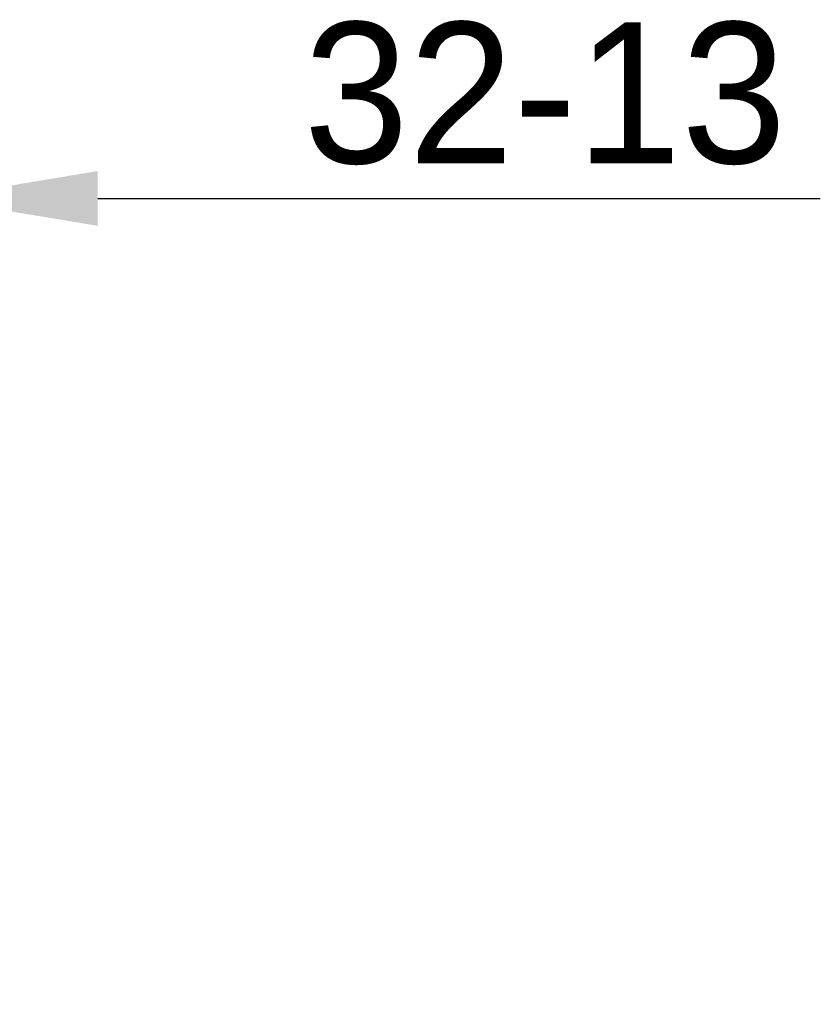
# Model space of a CAD drawing. Header units: millimetres. Extents: x 326 to 586, y 26 to 210.
# Tile 8 of 10: x 451 to 471, y 144 to 168. Entities that reach past the tile are written whole.
import ezdxf

# ---------------------------------------------------------------- set-up
doc = ezdxf.new("R2010")
doc.units = ezdxf.units.MM
doc.header["$PDSIZE"] = -1
doc.layers.add('7标注层', color=3, linetype='Continuous')
doc.styles.add('SLDTEXTSTYLE5', font='TXT', dxfattribs={"width": 0.7})
doc.dimstyles.new('SLDDIMSTYLE2', dxfattribs={"dimtxt": 3.5, "dimasz": 4.08, "dimexe": 0, "dimexo": 0.0625, "dimgap": 0.875, "dimtad": 2, "dimlfac": 2, "dimrnd": 1e-09, "dimzin": 12, "dimdsep": 46, "dimtxsty": 'SLDTEXTSTYLE5', "dimsah": 1, "dimcen": 0.09, "dimadec": 0, "dimazin": 3, "dimtfac": 1, "dimtmove": 0, "dimatfit": 0, "dimfxl": 1, "dimfrac": 2, "dimtolj": 1, "dimtzin": 12, "dimarcsym": 0})

# ---------------------------------------------------------------- blocks, each defined once
blk = doc.blocks.new('_D_4')
at = {"layer": '7标注层', "color": 0, "lineweight": -2, "transparency": 16777216}
for p, q in [((436.61, 163.504), (432.53, 163.504)), ((440.69, 150.066), (440.69, 163.504)), ((440.69, 163.504), (448.703, 163.504)), ((448.703, 143.566), (448.703, 163.504)), ((452.783, 163.504), (470.705, 163.504))]:
    blk.add_line(p, q, dxfattribs=at)
at = {"layer": '7标注层', "color": 0, "transparency": 16777216}
for points in [[(436.61, 164.184), (436.61, 162.824), (440.69, 163.504)], [(452.783, 164.184), (452.783, 162.824), (448.703, 163.504)]]:
    blk.add_solid(points, dxfattribs=at)
at = {"layer": 'Defpoints', "color": 0, "transparency": 16777216}
for p in [(440.69, 163.504), (440.69, 150.004), (448.703, 143.504)]:
    blk.add_point(p, dxfattribs=at)
at = {"layer": '7标注层', "color": 0, "transparency": 16777216, "insert": (463.877, 167.879), "char_height": 3.5, "attachment_point": 2}
blk.add_mtext('\\A1;32-13', dxfattribs=at)

msp = doc.modelspace()

# ---------------------------------------------------------------- dimensions: what is measured, and where the dimension line sits
at = {"layer": '7标注层'}
dim = msp.add_linear_dim(base=(440.6904, 163.5039), p1=(448.703, 143.5039), p2=(440.6904, 150.0039), text='32-13', dimstyle='SLDDIMSTYLE2', override={"dimtxsty": 'Standard'}, dxfattribs=at)
dim.commit()
dim.dimension.update_dxf_attribs({"geometry": '_D_4', "text_midpoint": (463.8765, 163.5039), "dimtype": 160})

doc.saveas('drawing.dxf')
